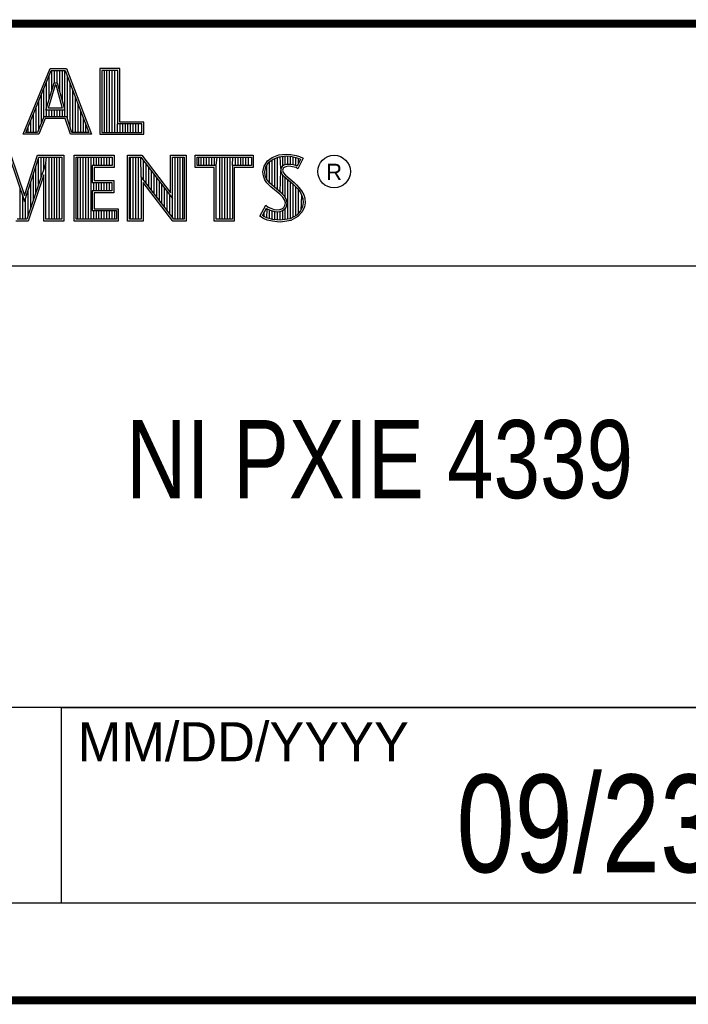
# Model space of a CAD drawing. Header units: inches. Extents: x 0 to 34, y 0 to 22.
# Tile 43 of 47: x 30 to 31.7, y 0.5 to 3. Entities that reach past the tile are written whole.
import ezdxf

# ---------------------------------------------------------------- set-up
doc = ezdxf.new("R2010")
doc.units = ezdxf.units.IN
doc.header["$LTSCALE"] = 1.87
doc.header["$MEASUREMENT"] = 0
doc.layers.get('0').update_dxf_attribs({"linetype": 'CONTINUOUS'})
doc.layers.add('NOTE', color=7, linetype='CONTINUOUS')
doc.styles.get("Standard").update_dxf_attribs({"font": 'txt', "width": 0.8})
doc.styles.add('TEXTSTYLE_2', font='txt')

msp = doc.modelspace()

# ---------------------------------------------------------------- linework, layer by layer
at = {"color": 2, "linetype": 'CONTINUOUS'}
for p, q in [((28.3793, 3.0003), (33.5093, 3.0003)), ((30.0324, 2.7167), (30.1013, 2.8851)), ((30.0397, 2.7216), (30.1045, 2.8802)), ((30.1013, 2.8851), (30.1438, 2.8851)), ((30.1045, 2.8802), (30.1404, 2.8802)), ((30.106, 2.8287), (30.106, 2.8802)), ((30.1127, 2.8486), (30.1127, 2.8802)), ((30.1194, 2.8486), (30.1194, 2.8802)), ((30.1261, 2.8259), (30.1261, 2.8802)), ((30.1328, 2.8013), (30.1328, 2.8802)), ((30.1395, 2.7618), (30.1395, 2.8802)), ((30.1404, 2.8802), (30.2006, 2.7216)), ((30.1438, 2.8851), (30.2077, 2.7167)), ((30.2795, 2.8851), (30.2287, 2.8851)), ((30.2287, 2.8851), (30.2287, 2.7167)), ((30.2747, 2.8802), (30.2336, 2.8802)), ((30.2336, 2.8802), (30.2336, 2.7216)), ((30.2402, 2.7216), (30.2402, 2.8802)), ((30.2469, 2.7216), (30.2469, 2.8802)), ((30.2536, 2.7216), (30.2536, 2.8802)), ((30.2603, 2.7216), (30.2603, 2.8802)), ((30.267, 2.7216), (30.267, 2.8802)), ((30.2747, 2.7432), (30.2747, 2.8802)), ((30.2795, 2.7481), (30.2795, 2.8851)), ((30.0905, 2.7787), (30.1121, 2.8486)), ((30.0925, 2.7618), (30.0925, 2.8509)), ((30.0992, 2.807), (30.0992, 2.8673)), ((30.1121, 2.8486), (30.1199, 2.8486)), ((30.1199, 2.8486), (30.1389, 2.7787)), ((30.1462, 2.7548), (30.1462, 2.8649)), ((30.0858, 2.7618), (30.0858, 2.8345)), ((30.0971, 2.7836), (30.1157, 2.8438)), ((30.1157, 2.8438), (30.1162, 2.8438)), ((30.1162, 2.8438), (30.1325, 2.7836)), ((30.1529, 2.7349), (30.1529, 2.8472)), ((30.1597, 2.7216), (30.1597, 2.8295)), ((30.0724, 2.73), (30.0724, 2.8016)), ((30.0791, 2.7467), (30.0791, 2.818)), ((30.1664, 2.7216), (30.1664, 2.8118)), ((30.0657, 2.7216), (30.0657, 2.7852)), ((30.1389, 2.7787), (30.0905, 2.7787)), ((30.1325, 2.7836), (30.0971, 2.7836)), ((30.0992, 2.7618), (30.0992, 2.7787)), ((30.106, 2.7618), (30.106, 2.7787)), ((30.1127, 2.7618), (30.1127, 2.7787)), ((30.1194, 2.7618), (30.1194, 2.7787)), ((30.1261, 2.7618), (30.1261, 2.7787)), ((30.1328, 2.7618), (30.1328, 2.7787)), ((30.1731, 2.7216), (30.1731, 2.7942)), ((30.1798, 2.7216), (30.1798, 2.7765)), ((30.0523, 2.7216), (30.0523, 2.7524)), ((30.059, 2.7216), (30.059, 2.7688)), ((30.0852, 2.7618), (30.069, 2.7216)), ((30.0885, 2.7569), (30.0723, 2.7167)), ((30.1439, 2.7618), (30.0852, 2.7618)), ((30.1404, 2.7569), (30.0885, 2.7569)), ((30.1539, 2.7167), (30.1404, 2.7569)), ((30.1574, 2.7216), (30.1439, 2.7618)), ((30.1865, 2.7216), (30.1865, 2.7588)), ((30.3412, 2.7481), (30.2795, 2.7481)), ((30.3412, 2.7167), (30.3412, 2.7481)), ((30.0456, 2.7216), (30.0456, 2.7359)), ((30.1932, 2.7216), (30.1932, 2.7411)), ((30.2737, 2.7216), (30.2737, 2.7432)), ((30.3363, 2.7432), (30.2747, 2.7432)), ((30.2805, 2.7216), (30.2805, 2.7432)), ((30.2872, 2.7216), (30.2872, 2.7432)), ((30.2939, 2.7216), (30.2939, 2.7432)), ((30.3006, 2.7216), (30.3006, 2.7432)), ((30.3073, 2.7216), (30.3073, 2.7432)), ((30.314, 2.7216), (30.314, 2.7432)), ((30.3207, 2.7216), (30.3207, 2.7432)), ((30.3274, 2.7216), (30.3274, 2.7432)), ((30.3363, 2.7216), (30.3363, 2.7432)), ((30.0723, 2.7167), (30.0324, 2.7167)), ((30.069, 2.7216), (30.0397, 2.7216)), ((30.2077, 2.7167), (30.1539, 2.7167)), ((30.2006, 2.7216), (30.1574, 2.7216)), ((30.2287, 2.7167), (30.3412, 2.7167)), ((30.2336, 2.7216), (30.3363, 2.7216)), ((29.9975, 2.6584), (30.0362, 2.5443)), ((30.001, 2.6632), (30.0361, 2.5598)), ((30.0361, 2.5598), (30.0693, 2.6632)), ((30.0362, 2.5443), (30.0729, 2.6584)), ((30.0693, 2.6632), (30.1367, 2.6632)), ((30.0721, 2.5879), (30.0721, 2.656)), ((30.0729, 2.6584), (30.1319, 2.6584)), ((30.0788, 2.6077), (30.0788, 2.6584)), ((30.0855, 2.6275), (30.0855, 2.6584)), ((30.0906, 2.6424), (30.0923, 2.6584)), ((30.099, 2.4996), (30.099, 2.6584)), ((30.1057, 2.4996), (30.1057, 2.6584)), ((30.1124, 2.4996), (30.1124, 2.6584)), ((30.1191, 2.4996), (30.1191, 2.6584)), ((30.1258, 2.4996), (30.1258, 2.6584)), ((30.1319, 2.6584), (30.1319, 2.4996)), ((30.1367, 2.6632), (30.1367, 2.4947)), ((30.1633, 2.6632), (30.2653, 2.6632)), ((30.1633, 2.4947), (30.1633, 2.6632)), ((30.1682, 2.6584), (30.2604, 2.6584)), ((30.1682, 2.4996), (30.1682, 2.6584)), ((30.1728, 2.4996), (30.1728, 2.6584)), ((30.1795, 2.4996), (30.1795, 2.6584)), ((30.1862, 2.4996), (30.1862, 2.6584)), ((30.1929, 2.4996), (30.1929, 2.6584)), ((30.1996, 2.4996), (30.1996, 2.6584)), ((30.2064, 2.4996), (30.2064, 2.6584)), ((30.2131, 2.6366), (30.2131, 2.6584)), ((30.2198, 2.6366), (30.2198, 2.6584)), ((30.2265, 2.6366), (30.2265, 2.6584)), ((30.2332, 2.6366), (30.2332, 2.6584)), ((30.2399, 2.6366), (30.2399, 2.6584)), ((30.2466, 2.6366), (30.2466, 2.6584)), ((30.2533, 2.6366), (30.2533, 2.6584)), ((30.2604, 2.6584), (30.2604, 2.6366)), ((30.2653, 2.6632), (30.2653, 2.6318)), ((30.2995, 2.6633), (30.3363, 2.6633)), ((30.2995, 2.4947), (30.2995, 2.6633)), ((30.3044, 2.6584), (30.3339, 2.6584)), ((30.3044, 2.4996), (30.3044, 2.6584)), ((30.307, 2.4996), (30.307, 2.6584)), ((30.3137, 2.4996), (30.3137, 2.6584)), ((30.3204, 2.4996), (30.3204, 2.6584)), ((30.3272, 2.4996), (30.3272, 2.6584)), ((30.3339, 2.6584), (30.4141, 2.5527)), ((30.3343, 2.608), (30.3339, 2.6584)), ((30.3363, 2.6633), (30.4092, 2.5672)), ((30.3406, 2.5998), (30.3406, 2.6496)), ((30.4092, 2.6633), (30.4493, 2.6633)), ((30.4092, 2.5672), (30.4092, 2.6633)), ((30.4141, 2.6584), (30.4444, 2.6584)), ((30.4141, 2.5527), (30.4141, 2.6584)), ((30.4211, 2.4996), (30.4211, 2.6584)), ((30.4278, 2.4996), (30.4278, 2.6584)), ((30.4345, 2.4996), (30.4345, 2.6584)), ((30.4413, 2.4996), (30.4413, 2.6584)), ((30.4444, 2.6584), (30.4444, 2.4996)), ((30.4493, 2.6633), (30.4493, 2.4947)), ((30.4728, 2.6631), (30.6211, 2.6631)), ((30.4728, 2.6317), (30.4728, 2.6631)), ((30.4776, 2.6583), (30.6162, 2.6583)), ((30.4776, 2.6366), (30.4776, 2.6583)), ((30.4815, 2.6366), (30.4815, 2.6583)), ((30.4882, 2.6366), (30.4882, 2.6583)), ((30.495, 2.6366), (30.495, 2.6583)), ((30.5017, 2.6366), (30.5017, 2.6583)), ((30.5084, 2.6366), (30.5084, 2.6583)), ((30.5151, 2.6366), (30.5151, 2.6583)), ((30.5218, 2.6366), (30.5218, 2.6583)), ((30.5263, 2.6366), (30.5285, 2.6583)), ((30.5352, 2.4996), (30.5352, 2.6583)), ((30.5419, 2.4996), (30.5419, 2.6583)), ((30.5486, 2.4996), (30.5486, 2.6583)), ((30.5554, 2.4996), (30.5554, 2.6583)), ((30.5621, 2.4996), (30.5621, 2.6583)), ((30.5676, 2.6366), (30.5688, 2.6583)), ((30.5755, 2.6366), (30.5755, 2.6583)), ((30.5822, 2.6366), (30.5822, 2.6583)), ((30.5889, 2.6366), (30.5889, 2.6583)), ((30.5956, 2.6366), (30.5956, 2.6583)), ((30.6023, 2.6366), (30.6023, 2.6583)), ((30.609, 2.6366), (30.609, 2.6583)), ((30.6162, 2.6583), (30.6162, 2.6366)), ((30.6211, 2.6631), (30.6211, 2.6317)), ((30.6487, 2.6355), (30.6577, 2.6488)), ((30.6577, 2.6488), (30.6695, 2.6575)), ((30.6612, 2.6454), (30.6719, 2.6532)), ((30.6627, 2.5927), (30.6627, 2.6465)), ((30.6695, 2.6575), (30.6863, 2.6642)), ((30.6695, 2.586), (30.6695, 2.6514)), ((30.6719, 2.6532), (30.6875, 2.6594)), ((30.6762, 2.5804), (30.6762, 2.6549)), ((30.6829, 2.5748), (30.6829, 2.6576)), ((30.6863, 2.6642), (30.7049, 2.6662)), ((30.6875, 2.6594), (30.705, 2.6613)), ((30.6917, 2.629), (30.6896, 2.6596)), ((30.6963, 2.635), (30.6963, 2.6604)), ((30.703, 2.6384), (30.703, 2.6611)), ((30.7049, 2.6662), (30.7173, 2.6653)), ((30.705, 2.6613), (30.7166, 2.6605)), ((30.7097, 2.6396), (30.7097, 2.661)), ((30.7164, 2.6396), (30.7164, 2.6605)), ((30.7166, 2.6605), (30.7296, 2.6577)), ((30.7173, 2.6653), (30.7309, 2.6624)), ((30.7231, 2.6385), (30.7231, 2.6591)), ((30.7296, 2.6577), (30.7375, 2.655)), ((30.7299, 2.6368), (30.7299, 2.6576)), ((30.7309, 2.6624), (30.7393, 2.6595)), ((30.742, 2.6529), (30.7333, 2.6355)), ((30.7486, 2.6552), (30.7353, 2.6286)), ((30.7366, 2.642), (30.7366, 2.6553)), ((30.7375, 2.655), (30.742, 2.6529)), ((30.7393, 2.6595), (30.7486, 2.6552)), ((30.0906, 2.6424), (30.0422, 2.4996)), ((30.0654, 2.568), (30.0654, 2.6351)), ((30.0906, 2.4996), (30.0906, 2.6424)), ((30.2604, 2.6366), (30.209, 2.6366)), ((30.209, 2.6366), (30.209, 2.5936)), ((30.2653, 2.6318), (30.2138, 2.6318)), ((30.2138, 2.6318), (30.2138, 2.5985)), ((30.3473, 2.5911), (30.3473, 2.6408)), ((30.354, 2.5824), (30.354, 2.6319)), ((30.3607, 2.5737), (30.3607, 2.6231)), ((30.5214, 2.6317), (30.4728, 2.6317)), ((30.5263, 2.6366), (30.4776, 2.6366)), ((30.5214, 2.4947), (30.5214, 2.6317)), ((30.5263, 2.4996), (30.5263, 2.6366)), ((30.6162, 2.6366), (30.5676, 2.6366)), ((30.5676, 2.6366), (30.5676, 2.4996)), ((30.6211, 2.6317), (30.5724, 2.6317)), ((30.5724, 2.6317), (30.5724, 2.4947)), ((30.6458, 2.621), (30.6487, 2.6355)), ((30.6469, 2.61), (30.6458, 2.621)), ((30.6507, 2.6208), (30.6533, 2.6336)), ((30.6517, 2.6112), (30.6507, 2.6208)), ((30.6533, 2.6336), (30.6612, 2.6454)), ((30.656, 2.5999), (30.656, 2.6377)), ((30.6896, 2.5692), (30.6912, 2.6242)), ((30.6917, 2.629), (30.6912, 2.6242)), ((30.6912, 2.6242), (30.6928, 2.6171)), ((30.6949, 2.634), (30.6917, 2.629)), ((30.6995, 2.6373), (30.6949, 2.634)), ((30.6965, 2.6274), (30.6962, 2.6245)), ((30.6962, 2.6245), (30.6973, 2.6193)), ((30.6985, 2.6306), (30.6965, 2.6274)), ((30.7017, 2.6329), (30.6985, 2.6306)), ((30.7056, 2.6392), (30.6995, 2.6373)), ((30.7066, 2.6344), (30.7017, 2.6329)), ((30.7117, 2.6398), (30.7056, 2.6392)), ((30.7118, 2.6349), (30.7066, 2.6344)), ((30.7179, 2.6395), (30.7117, 2.6398)), ((30.7173, 2.6346), (30.7118, 2.6349)), ((30.726, 2.6329), (30.7173, 2.6346)), ((30.7272, 2.6376), (30.7179, 2.6395)), ((30.7306, 2.6315), (30.726, 2.6329)), ((30.7327, 2.6359), (30.7272, 2.6376)), ((30.7353, 2.6286), (30.7306, 2.6315)), ((30.7333, 2.6355), (30.7327, 2.6359)), ((30.0857, 2.6128), (30.0457, 2.4947)), ((30.0587, 2.5482), (30.0587, 2.6142)), ((30.0857, 2.4947), (30.0857, 2.6128)), ((30.2138, 2.5985), (30.2644, 2.5985)), ((30.2644, 2.5985), (30.2644, 2.5669)), ((30.4177, 2.4996), (30.3343, 2.608)), ((30.3343, 2.608), (30.3343, 2.4996)), ((30.3674, 2.5649), (30.3674, 2.6142)), ((30.3741, 2.5562), (30.3741, 2.6054)), ((30.3809, 2.5475), (30.3809, 2.5966)), ((30.6507, 2.6002), (30.6469, 2.61)), ((30.6559, 2.5927), (30.6507, 2.6002)), ((30.6551, 2.6025), (30.6517, 2.6112)), ((30.6597, 2.5958), (30.6551, 2.6025)), ((30.6637, 2.5918), (30.6597, 2.5958)), ((30.6928, 2.6171), (30.6999, 2.6083)), ((30.6963, 2.563), (30.6963, 2.6128)), ((30.6973, 2.6193), (30.7034, 2.6118)), ((30.6999, 2.6083), (30.7224, 2.5896)), ((30.703, 2.5548), (30.703, 2.6058)), ((30.7034, 2.6118), (30.7257, 2.5932)), ((30.7097, 2.4997), (30.7097, 2.6002)), ((30.0251, 2.4996), (30.0251, 2.5769)), ((30.0453, 2.5086), (30.0453, 2.5724)), ((30.052, 2.5284), (30.052, 2.5933)), ((30.209, 2.5936), (30.2595, 2.5936)), ((30.2595, 2.5718), (30.209, 2.5718)), ((30.209, 2.5718), (30.209, 2.5214)), ((30.2131, 2.5718), (30.2131, 2.5936)), ((30.2198, 2.5718), (30.2198, 2.5936)), ((30.2265, 2.5718), (30.2265, 2.5936)), ((30.2332, 2.5718), (30.2332, 2.5936)), ((30.2399, 2.5718), (30.2399, 2.5936)), ((30.2466, 2.5718), (30.2466, 2.5936)), ((30.2533, 2.5718), (30.2533, 2.5936)), ((30.2595, 2.5936), (30.2595, 2.5718)), ((30.4153, 2.4947), (30.3392, 2.5937)), ((30.3392, 2.5937), (30.3392, 2.4947)), ((30.3876, 2.5388), (30.3876, 2.5877)), ((30.3943, 2.5301), (30.3943, 2.5789)), ((30.6661, 2.5825), (30.6559, 2.5927)), ((30.6694, 2.5861), (30.6637, 2.5918)), ((30.6892, 2.5631), (30.6661, 2.5825)), ((30.6925, 2.5667), (30.6694, 2.5861)), ((30.7164, 2.5006), (30.7164, 2.5946)), ((30.7224, 2.5896), (30.7283, 2.5837)), ((30.7231, 2.5049), (30.7231, 2.5889)), ((30.7257, 2.5932), (30.7318, 2.5872)), ((30.7283, 2.5837), (30.7342, 2.5776)), ((30.7299, 2.5074), (30.7299, 2.5821)), ((30.7318, 2.5872), (30.7379, 2.5808)), ((30.7342, 2.5776), (30.7407, 2.5692)), ((30.7366, 2.5148), (30.7366, 2.5745)), ((30.7379, 2.5808), (30.7448, 2.5718)), ((30.7448, 2.5718), (30.7501, 2.5614)), ((30.0318, 2.4996), (30.0318, 2.5572)), ((30.0386, 2.4996), (30.0386, 2.5515)), ((30.2644, 2.5669), (30.2138, 2.5669)), ((30.2138, 2.5669), (30.2138, 2.5263)), ((30.401, 2.5213), (30.401, 2.57)), ((30.4077, 2.5126), (30.4077, 2.5612)), ((30.4144, 2.5039), (30.4144, 2.5523)), ((30.6968, 2.5556), (30.6892, 2.5631)), ((30.7006, 2.5587), (30.6925, 2.5667)), ((30.7011, 2.5487), (30.6968, 2.5556)), ((30.7056, 2.5506), (30.7006, 2.5587)), ((30.7031, 2.5414), (30.7011, 2.5487)), ((30.7081, 2.5416), (30.7056, 2.5506)), ((30.7407, 2.5692), (30.7455, 2.5596)), ((30.7433, 2.5222), (30.7455, 2.5596)), ((30.7455, 2.5596), (30.7478, 2.5521)), ((30.7478, 2.5521), (30.7486, 2.5419)), ((30.7501, 2.5614), (30.7527, 2.553)), ((30.7527, 2.553), (30.7535, 2.5417)), ((30.209, 2.5214), (30.271, 2.5214)), ((30.2131, 2.4996), (30.2131, 2.5214)), ((30.2138, 2.5263), (30.2759, 2.5263)), ((30.2198, 2.4996), (30.2198, 2.5214)), ((30.2265, 2.4996), (30.2265, 2.5214)), ((30.2332, 2.4996), (30.2332, 2.5214)), ((30.2399, 2.4996), (30.2399, 2.5214)), ((30.2466, 2.4996), (30.2466, 2.5214)), ((30.2533, 2.4996), (30.2533, 2.5214)), ((30.26, 2.4996), (30.26, 2.5214)), ((30.2668, 2.4996), (30.2668, 2.5214)), ((30.271, 2.5214), (30.271, 2.4996)), ((30.2759, 2.5263), (30.2759, 2.4947)), ((30.638, 2.5073), (30.653, 2.535)), ((30.6444, 2.5088), (30.6547, 2.5278)), ((30.653, 2.535), (30.6594, 2.5304)), ((30.6547, 2.5278), (30.6569, 2.5262)), ((30.656, 2.5023), (30.6569, 2.5262)), ((30.6569, 2.5262), (30.6639, 2.5227)), ((30.6594, 2.5304), (30.6658, 2.5272)), ((30.6627, 2.5008), (30.6627, 2.5231)), ((30.6639, 2.5227), (30.6731, 2.5196)), ((30.6658, 2.5272), (30.6742, 2.5243)), ((30.6695, 2.4993), (30.6695, 2.5208)), ((30.6742, 2.5243), (30.6817, 2.5235)), ((30.6817, 2.5235), (30.6887, 2.524)), ((30.6887, 2.524), (30.6939, 2.5261)), ((30.6898, 2.5192), (30.6962, 2.5217)), ((30.6939, 2.5261), (30.6988, 2.5295)), ((30.6962, 2.5217), (30.7024, 2.5261)), ((30.6963, 2.4979), (30.6963, 2.5218)), ((30.6988, 2.5295), (30.7017, 2.5342)), ((30.7017, 2.5342), (30.7031, 2.5414)), ((30.7024, 2.5261), (30.7063, 2.5323)), ((30.703, 2.4988), (30.703, 2.5266)), ((30.7063, 2.5323), (30.7081, 2.5416)), ((30.7421, 2.521), (30.7322, 2.51)), ((30.7471, 2.5321), (30.7421, 2.521)), ((30.7518, 2.5307), (30.7463, 2.5183)), ((30.7486, 2.5419), (30.7471, 2.5321)), ((30.7535, 2.5417), (30.7518, 2.5307)), ((30.0422, 2.4996), (30.0169, 2.4996)), ((30.1319, 2.4996), (30.0906, 2.4996)), ((30.271, 2.4996), (30.1682, 2.4996)), ((30.3343, 2.4996), (30.3044, 2.4996)), ((30.4444, 2.4996), (30.4177, 2.4996)), ((30.5676, 2.4996), (30.5263, 2.4996)), ((30.6475, 2.5009), (30.638, 2.5073)), ((30.6498, 2.5052), (30.6444, 2.5088)), ((30.6568, 2.4971), (30.6475, 2.5009)), ((30.6493, 2.5054), (30.6493, 2.518)), ((30.6582, 2.5018), (30.6498, 2.5052)), ((30.6704, 2.4942), (30.6568, 2.4971)), ((30.6713, 2.499), (30.6582, 2.5018)), ((30.6824, 2.4974), (30.6713, 2.499)), ((30.6731, 2.5196), (30.6816, 2.5186)), ((30.6762, 2.4983), (30.6762, 2.5192)), ((30.6816, 2.5186), (30.6898, 2.5192)), ((30.6902, 2.4971), (30.6824, 2.4974)), ((30.6829, 2.4973), (30.6829, 2.5184)), ((30.6896, 2.497), (30.6896, 2.5192)), ((30.7152, 2.5004), (30.6902, 2.4971)), ((30.7167, 2.4957), (30.6904, 2.4922)), ((30.7322, 2.51), (30.7152, 2.5004)), ((30.7353, 2.5061), (30.7167, 2.4957)), ((30.7463, 2.5183), (30.7353, 2.5061)), ((30.0457, 2.4947), (30.0135, 2.4947)), ((30.1367, 2.4947), (30.0857, 2.4947)), ((30.2759, 2.4947), (30.1633, 2.4947)), ((30.3392, 2.4947), (30.2995, 2.4947)), ((30.4493, 2.4947), (30.4153, 2.4947)), ((30.5724, 2.4947), (30.5214, 2.4947)), ((30.682, 2.4925), (30.6704, 2.4942)), ((30.6904, 2.4922), (30.682, 2.4925)), ((28.7231, 2.38), (33.5, 2.38)), ((28.3793, 1.2503), (33.5093, 1.2503)), ((30.13, 1.2499), (33.49, 1.2499)), ((30.13, 1.2499), (30.13, 0.7499)), ((28.38, 0.75), (33.5, 0.75)), ((30.13, 0.7499), (33.49, 0.7499))]:
    msp.add_line(p, q, dxfattribs=at)
at = {"color": 7, "linetype": 'CONTINUOUS', "const_width": 0.02}
for points in [[(25.58, 3), (33.5, 3)], [(0.5, 0.5), (33.5, 0.5)]]:
    msp.add_lwpolyline(points, dxfattribs=at)
at = {"color": 2, "linetype": 'CONTINUOUS'}
msp.add_circle((30.8277, 2.6214), 0.0416, dxfattribs=at)

# ---------------------------------------------------------------- texts
at = {"color": 2, "linetype": 'CONTINUOUS', "attachment_point": 1, "line_spacing_factor": 0.9, "style": 'TEXTSTYLE_2'}
for s, insert, char_height, width in [('R', (30.8076, 2.6413), 0.042, 0.041979), ('MM/DD/YYYY', (30.1721, 1.2121), 0.1, 1)]:
    msp.add_mtext(s, dxfattribs=dict(at, insert=insert, char_height=char_height, width=width))
at = {"layer": 'NOTE', "color": 7, "linetype": 'CONTINUOUS', "attachment_point": 2, "line_spacing_factor": 0.9}
for s, insert, char_height, width in [('NI PXIE 4339\\P ', (30.9443, 1.9853), 0.2, 1.92), ('09/23/2014', (31.81, 1.078), 0.25, 2)]:
    msp.add_mtext(s, dxfattribs=dict(at, insert=insert, char_height=char_height, width=width))

doc.saveas('drawing.dxf')
